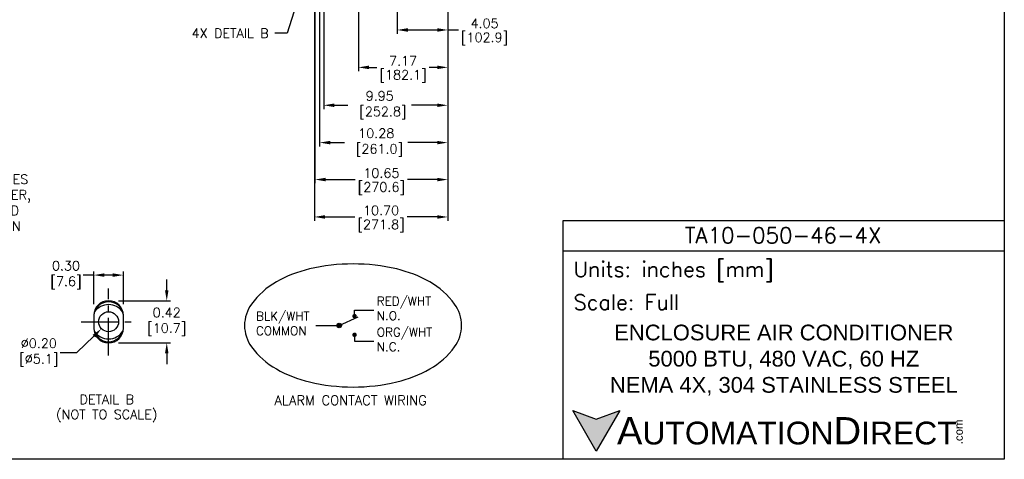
# Model space of a CAD drawing. Extents: x 776 to 936, y -8 to 92.
# Tile 14 of 18: x 857 to 936, y -8 to 27. Entities that reach past the tile are written whole.
import ezdxf
from ezdxf import colors
from ezdxf.entities.mleader import LeaderData, LeaderLine
from ezdxf.enums import TextEntityAlignment as Align
from ezdxf.math import Vec2, Vec3

# ---------------------------------------------------------------- set-up
doc = ezdxf.new("R2010")
doc.units = 0
doc.header["$LTSCALE"] = 4
doc.header["$MEASUREMENT"] = 0
doc.linetypes.add('CENTER2', pattern=[1.125, 0.75, -0.125, 0.125, -0.125])
doc.layers.get('0').update_dxf_attribs({"linetype": 'CONTINUOUS'})
doc.layers.get('DEFPOINTS').update_dxf_attribs({"linetype": 'CONTINUOUS'})
for name, color, linetype in [('CENTER', 40, 'CENTER2'), ('DIMENSIONS', 140, 'CONTINUOUS'), ('DIMENSIONS @ 1', 140, 'CONTINUOUS'), ('TEXT', 140, 'CONTINUOUS')]:
    doc.layers.add(name, color=color, linetype=linetype)
doc.styles.add('\\M+2ABAC\\M+2A6A11', font='txt')
doc.styles.add('ROMANS', font='romans.shx')
doc.styles.get("Standard").update_dxf_attribs({"font": 'romans.shx'})
doc.dimstyles.get("Standard").update_dxf_attribs({"dimtxt": 0.3, "dimasz": 0.35, "dimexe": 0.0625, "dimexo": 0.0625, "dimgap": 0.0625, "dimtad": 0, "dimtih": 1, "dimtoh": 1, "dimzin": 0, "dimdsep": 46, "dimtxsty": 'Standard', "dimcen": 0, "dimadec": 0, "dimazin": 0, "dimtfac": 1, "dimtofl": 0, "dimtmove": 0, "dimatfit": 3, "dimfxl": 0, "dimtolj": 1, "dimtzin": 0, "dimarcsym": 0})

# ---------------------------------------------------------------- blocks, each defined once
blk = doc.blocks.new('*D17')
at = {"layer": 'DEFPOINTS', "color": 0}
for p in [(863.026, 6.432), (863.026, 3.592), (865.392, 3.592)]:
    blk.add_point(p, dxfattribs=at)
at = {"layer": 'DIMENSIONS'}
for p, q in [((863.026, 6.432), (862.176, 6.432)), ((863.026, 4.092), (863.026, 6.732)), ((864.542, 6.432), (863.876, 6.432)), ((865.392, 4.092), (865.392, 6.732))]:
    blk.add_line(p, q, dxfattribs=at)
for points in [[(863.876, 6.574), (863.876, 6.291), (863.026, 6.432)], [(864.542, 6.574), (864.542, 6.291), (865.392, 6.432)]]:
    blk.add_solid(points, dxfattribs=at)
at = {"layer": 'DIMENSIONS', "insert": (860.794, 6.432), "char_height": 0.75, "attachment_point": 5}
blk.add_mtext('\\A1;0.30\\P[7.6]', dxfattribs=at)
blk = doc.blocks.new('*D18')
at = {"layer": 'DEFPOINTS', "color": 0}
for p in [(864.509, 4.37), (864.509, 0.994), (868.873, 0.994)]:
    blk.add_point(p, dxfattribs=at)
at = {"layer": 'DIMENSIONS'}
for p, q in [((868.873, 5.22), (868.873, 6.07)), ((865.009, 4.37), (869.173, 4.37)), ((865.009, 0.994), (869.173, 0.994)), ((868.873, 0.144), (868.873, -0.706))]:
    blk.add_line(p, q, dxfattribs=at)
for points in [[(868.731, 5.22), (869.015, 5.22), (868.873, 4.37)], [(868.731, 0.144), (869.015, 0.144), (868.873, 0.994)]]:
    blk.add_solid(points, dxfattribs=at)
at = {"layer": 'DIMENSIONS', "insert": (868.873, 2.682), "char_height": 0.75, "attachment_point": 5}
blk.add_mtext('\\A1;0.42\\P[10.7]', dxfattribs=at)
blk = doc.blocks.new('*D35')
at = {"layer": 'DEFPOINTS', "color": 0}
for p in [(864.781, 3.249), (863.637, 2.131)]:
    blk.add_point(p, dxfattribs=at)
at = {"layer": 'DIMENSIONS', "color": 0}
for p, q in [((861.672, 0.212), (863.029, 1.537)), ((860.336, 0.212), (861.672, 0.212))]:
    blk.add_line(p, q, dxfattribs=at)
blk.add_solid([(862.93, 1.638), (863.128, 1.435), (863.637, 2.131)], dxfattribs=at)
at = {"layer": 'DIMENSIONS', "insert": (858.614, 0.212), "char_height": 0.75, "attachment_point": 5}
blk.add_mtext('\\A1;%%C0.20\\P[%%C5.1]', dxfattribs=at)
blk = doc.blocks.new('*D22')
at = {"layer": 'DEFPOINTS', "color": 0}
for p in [(887.356, 41.223), (891.408, 31.698), (891.408, 26.095)]:
    blk.add_point(p, dxfattribs=at)
at = {"layer": 'DIMENSIONS'}
for p, q in [((887.356, 40.723), (887.356, 25.795)), ((891.408, 31.198), (891.408, 25.795)), ((888.206, 26.095), (890.558, 26.095)), ((891.408, 26.095), (892.258, 26.095))]:
    blk.add_line(p, q, dxfattribs=at)
for points in [[(888.206, 26.237), (888.206, 25.953), (887.356, 26.095)], [(890.558, 26.237), (890.558, 25.953), (891.408, 26.095)]]:
    blk.add_solid(points, dxfattribs=at)
at = {"layer": 'DIMENSIONS', "char_height": 0.75, "attachment_point": 5}
for s, insert in [('\\A1;4.05', (894.354, 26.62)), ('\\A1;[102.9]', (894.354, 25.374))]:
    blk.add_mtext(s, dxfattribs=dict(at, insert=insert))
blk = doc.blocks.new('*D23')
at = {"layer": 'DEFPOINTS', "color": 0}
for p in [(884.237, 35.698), (891.408, 31.698), (884.237, 23.095)]:
    blk.add_point(p, dxfattribs=at)
at = {"layer": 'DIMENSIONS'}
for p, q in [((884.237, 35.198), (884.237, 22.795)), ((891.408, 31.198), (891.408, 22.795)), ((885.087, 23.095), (885.726, 23.095)), ((890.558, 23.095), (889.918, 23.095))]:
    blk.add_line(p, q, dxfattribs=at)
for points in [[(885.087, 23.237), (885.087, 22.953), (884.237, 23.095)], [(890.558, 23.237), (890.558, 22.953), (891.408, 23.095)]]:
    blk.add_solid(points, dxfattribs=at)
at = {"layer": 'DIMENSIONS', "char_height": 0.75, "attachment_point": 5}
for s, insert in [('\\A1;7.17', (887.822, 23.62)), ('\\A1;[182.1]', (887.822, 22.374))]:
    blk.add_mtext(s, dxfattribs=dict(at, insert=insert))
blk = doc.blocks.new('*D15')
at = {"layer": 'DEFPOINTS', "color": 0}
for p in [(881.133, 35.698), (891.408, 31.698), (881.133, 17.06)]:
    blk.add_point(p, dxfattribs=at)
at = {"layer": 'DIMENSIONS'}
for p, q in [((881.133, 35.198), (881.133, 16.76)), ((891.408, 31.198), (891.408, 16.76)), ((881.983, 17.06), (883.129, 17.06)), ((890.558, 17.06), (888.215, 17.06))]:
    blk.add_line(p, q, dxfattribs=at)
for points in [[(881.983, 17.201), (881.983, 16.918), (881.133, 17.06)], [(890.558, 17.201), (890.558, 16.918), (891.408, 17.06)]]:
    blk.add_solid(points, dxfattribs=at)
at = {"layer": 'DIMENSIONS', "insert": (885.672, 17.06), "char_height": 0.75, "attachment_point": 5}
blk.add_mtext('\\A1;10.28\\P [261.0]', dxfattribs=at)
blk = doc.blocks.new('*D24')
at = {"layer": 'DEFPOINTS', "color": 0}
for p in [(880.708, 32.235), (891.408, 31.698), (880.708, 11.095)]:
    blk.add_point(p, dxfattribs=at)
at = {"layer": 'DIMENSIONS'}
for p, q in [((880.708, 31.735), (880.708, 10.795)), ((891.408, 31.198), (891.408, 10.795)), ((881.558, 11.095), (883.961, 11.095)), ((890.558, 11.095), (888.154, 11.095))]:
    blk.add_line(p, q, dxfattribs=at)
for points in [[(881.558, 11.237), (881.558, 10.953), (880.708, 11.095)], [(890.558, 11.237), (890.558, 10.953), (891.408, 11.095)]]:
    blk.add_solid(points, dxfattribs=at)
at = {"layer": 'DIMENSIONS', "char_height": 0.75, "attachment_point": 5}
for s, insert in [('\\A1;10.70', (886.058, 11.62)), ('\\A1;[271.8]', (886.058, 10.374))]:
    blk.add_mtext(s, dxfattribs=dict(at, insert=insert))
blk = doc.blocks.new('*D14')
at = {"layer": 'DEFPOINTS', "color": 0}
for p in [(881.456, 41.223), (891.408, 31.698), (881.456, 20.055)]:
    blk.add_point(p, dxfattribs=at)
at = {"layer": 'DIMENSIONS'}
for p, q in [((881.456, 40.723), (881.456, 19.755)), ((891.408, 31.198), (891.408, 19.755)), ((882.306, 20.055), (883.404, 20.055)), ((890.558, 20.055), (888.489, 20.055))]:
    blk.add_line(p, q, dxfattribs=at)
for points in [[(882.306, 20.196), (882.306, 19.913), (881.456, 20.055)], [(890.558, 20.196), (890.558, 19.913), (891.408, 20.055)]]:
    blk.add_solid(points, dxfattribs=at)
at = {"layer": 'DIMENSIONS', "insert": (885.947, 20.055), "char_height": 0.75, "attachment_point": 5}
blk.add_mtext('\\A1;9.95\\P [252.8]', dxfattribs=at)
blk = doc.blocks.new('*D25')
at = {"layer": 'DEFPOINTS', "color": 0}
for p in [(880.756, 41.923), (891.408, 31.698), (880.756, 14.095)]:
    blk.add_point(p, dxfattribs=at)
at = {"layer": 'DIMENSIONS'}
for p, q in [((880.756, 41.423), (880.756, 13.795)), ((891.408, 31.198), (891.408, 13.795)), ((881.606, 14.095), (883.985, 14.095)), ((890.558, 14.095), (888.178, 14.095))]:
    blk.add_line(p, q, dxfattribs=at)
for points in [[(881.606, 14.237), (881.606, 13.953), (880.756, 14.095)], [(890.558, 14.237), (890.558, 13.953), (891.408, 14.095)]]:
    blk.add_solid(points, dxfattribs=at)
at = {"layer": 'DIMENSIONS', "char_height": 0.75, "attachment_point": 5}
for s, insert in [('\\A1;10.65', (886.082, 14.62)), ('\\A1;[270.6]', (886.082, 13.374))]:
    blk.add_mtext(s, dxfattribs=dict(at, insert=insert))

msp = doc.modelspace()

# ---------------------------------------------------------------- hatches: boundary and pattern name
h = msp.add_hatch(color=256)
h.dxf.hatch_style = 1
h.paths.add_polyline_path([(883.751, 3.137, 1), (884.111, 3.137, 1)])
h = msp.add_hatch(color=256)
h.dxf.hatch_style = 1
h.paths.add_polyline_path([(882.515, 2.39, 1), (882.875, 2.39, 1)])
h = msp.add_hatch(color=256)
h.dxf.hatch_style = 1
h.paths.add_polyline_path([(883.751, 1.644, -1), (884.111, 1.644, -1)])
at = {"layer": 'TEXT'}
msp.add_hatch(color=256, dxfattribs=at).paths.add_polyline_path([(905.188, -4.437), (903.306, -5.122), (901.423, -4.437), (903.306, -7.698)])

# ---------------------------------------------------------------- linework, layer by layer
for p, q in [((863.021, 3.182), (863.021, 2.182)), ((865.397, 2.182), (865.397, 3.182)), ((883.934, 3.301), (883.934, 3.625)), ((883.934, 3.625), (885.486, 3.625)), ((880.816, 2.39), (882.695, 2.39)), ((882.695, 2.39), (884.228, 3.078)), ((883.934, 1.461), (883.934, 1.137)), ((883.934, 1.137), (885.486, 1.137))]:
    msp.add_line(p, q)
for centre, radius in [((864.209, 2.69), 0.8), ((882.695, 2.39), 0.18)]:
    msp.add_circle(centre, radius)
for centre, radius, start, end in [((864.209, 3.182), 1.188, 0, 180), ((864.209, 3.09), 1.2, 9.67104, 170.32896), ((864.209, 2.69), 1.376, 33.86302, 146.13698), ((864.209, 2.182), 1.188, 180, 0), ((864.209, 2.29), 1.2, 188.95349, 351.04652), ((864.209, 2.69), 1.376, 213.86302, 326.13698)]:
    msp.add_arc(centre, radius, start, end)
at = {"layer": 'CENTER'}
for p, q in [((864.209, -0.006), (864.209, 5.37)), ((862.021, 2.69), (866.397, 2.69))]:
    msp.add_line(p, q, dxfattribs=at)
at = {"layer": 'DEFPOINTS'}
msp.add_lwpolyline([(936.028, -8.346), (776.028, -8.346), (776.028, 91.654), (936.028, 91.654)], close=True, dxfattribs=at)
at = {"layer": 'TEXT'}
msp.add_line((900.667, 8.388), (936.028, 8.388), dxfattribs=at)
for points in [[(900.667, -8.346), (900.667, 10.825), (936.028, 10.825), (936.028, -8.346)], [(905.188, -4.437), (903.306, -7.698), (901.423, -4.437), (903.306, -5.122)]]:
    msp.add_lwpolyline(points, close=True, dxfattribs=at)
msp.add_lwpolyline([(883.812, 7.328, 0.057765), (880.315, 6.922, 0.071431), (877.66, 5.882, 0.106423), (875.672, 4.11, 0.158985), (875.111, 2.391, 0.158985), (875.672, 0.673, 0.106423), (877.66, -1.099, 0.071431), (880.315, -2.14, 0.057765), (883.812, -2.545, 0.057765), (887.31, -2.14, 0.071431), (889.965, -1.099, 0.106423), (891.953, 0.673, 0.158985), (892.514, 2.391, 0.158985), (891.953, 4.11, 0.106423), (889.965, 5.882, 0.071431), (887.31, 6.922, 0.057765)], format="xyb", close=True, dxfattribs=at)

# ---------------------------------------------------------------- texts
at = {"layer": 'DIMENSIONS', "style": 'ROMANS'}
for s, p in [('DETAIL B', (864.06, -3.911)), ('(NOT TO SCALE)', (864.06, -5.118))]:
    msp.add_text(s, height=0.75, dxfattribs=at).set_placement(p, align=Align.CENTER)
at = {"layer": 'TEXT'}
for s, insert, char_height, width, attachment_point, style in [('TA10-050-46-4X', (918.293, 9.623), 1.26055, 23.72791, 5, 'ROMANS'), (' Units: inches [mm]', (900.667, 6.694), 1.21872, 35.36068, 4, 'ROMANS'), (' Scale: Full', (900.667, 4.256), 1.21872, 35.36068, 4, 'ROMANS'), ('{\\fArial|b0|i0|c0|p34;     \\H1.2x;A\\H0.8333x;UTOMATION\\H1.2x;D\\H0.8333x;IRECT}', (901.423, -6.068), 1.82807, 30.96696, 4, '\\M+2ABAC\\M+2A6A11')]:
    msp.add_mtext(s, dxfattribs=dict(at, insert=insert, char_height=char_height, width=width, attachment_point=attachment_point, style=style))
at = {"layer": 'TEXT', "style": 'ROMANS'}
for s, width, insert, char_height, attachment_point in [('RED/WHT\\PN.O.', 5.41775, (885.717, 4.691), 0.7, 1), ('BLK/WHT\\PCOMMON', 5.41775, (876.028, 3.485), 0.7, 1), ('ORG/WHT\\PN.C.', 5.41775, (885.717, 2.203), 0.7, 1), ('ALARM CONTACT WIRING', 12.57656, (883.624, -3.228), 0.77, 2)]:
    msp.add_mtext_dynamic_manual_height_columns(s, width=width, gutter_width=1.75, heights=[0], dxfattribs=dict(at, insert=insert, char_height=char_height, attachment_point=attachment_point))
at = {"layer": 'TEXT', "insert": (918.348, -0.39), "char_height": 1.26055, "width": 28.25172, "attachment_point": 5}
msp.add_mtext('{\\fArial|b0|i0|c0|p34;ENCLOSURE AIR CONDITIONER\\P5000 BTU, 480 VAC, 60 HZ\\PNEMA 4X, 304 STAINLESS STEEL}', dxfattribs=at)
at = {"layer": 'TEXT', "insert": (932.04, -7.139), "char_height": 0.65811, "width": 1.95019, "attachment_point": 1, "rotation": 90, "style": '\\M+2ABAC\\M+2A6A11'}
msp.add_mtext('{\\fArial|b0|i0|c0|p34;.com}', dxfattribs=at)

# ---------------------------------------------------------------- dimensions: what is measured, and where the dimension line sits
at = {"layer": 'DIMENSIONS @ 1'}
for base, p1, p2, picture, middle in [((880.756, 14.095), (891.408, 31.698), (880.756, 41.923), '*D25', (886.082, 14.095)), ((891.408, 26.095), (887.356, 41.223), (891.408, 31.698), '*D22', (894.354, 26.095)), ((884.237, 23.095), (891.408, 31.698), (884.237, 35.698), '*D23', (887.822, 23.095)), ((880.708, 11.095), (891.408, 31.698), (880.708, 32.235), '*D24', (886.058, 11.095))]:
    dim = msp.add_linear_dim(base=base, p1=p1, p2=p2, dimstyle='Standard', override={"dimscale": 1, "dimtxt": 0.75, "dimasz": 0.85, "dimexe": 0.3, "dimexo": 0.5, "dimgap": 0.15, "dimpost": '\\X', "dimclrd": 256, "dimclre": 256, "dimclrt": 256, "dimtix": 0, "dimtofl": 0, "dimtmove": 0, "dimatfit": 3, "dimlwd": 65535, "dimlwe": 65535, "dimarcsym": 1}, dxfattribs=at)
    dim.commit()
    dim.dimension.update_dxf_attribs({"geometry": picture, "text_midpoint": middle})
for base, p1, p2, picture, middle in [((881.456, 20.055), (891.408, 31.698), (881.456, 41.223), '*D14', (885.947, 20.055)), ((881.132509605, 17.059707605), (891.407509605, 31.698406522), (881.132509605, 35.698406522), '*D15', (885.672098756, 17.059707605))]:
    dim = msp.add_linear_dim(base=base, p1=p1, p2=p2, dimstyle='Standard', override={"dimscale": 1, "dimtxt": 0.75, "dimasz": 0.85, "dimexe": 0.3, "dimexo": 0.5, "dimgap": 0.15, "dimpost": '\\X', "dimclrd": 256, "dimclre": 256, "dimclrt": 256, "dimtix": 0, "dimtofl": 0, "dimtmove": 0, "dimatfit": 3, "dimlwd": 65535, "dimlwe": 65535, "dimarcsym": 1}, dxfattribs=at)
    dim.commit()
    dim.dimension.update_dxf_attribs({"geometry": picture, "text_midpoint": middle, "dimtype": 128})
dim = msp.add_linear_dim(base=(863.026, 6.432), p1=(865.392, 3.592), p2=(863.026, 3.592), text='0.30\\P[7.6]', dimstyle='Standard', override={"dimscale": 1, "dimtxt": 0.75, "dimasz": 0.85, "dimexe": 0.3, "dimexo": 0.5, "dimgap": 0.15, "dimpost": '\\X', "dimclrd": 256, "dimclre": 256, "dimclrt": 256, "dimtix": 0, "dimtofl": 0, "dimtmove": 0, "dimatfit": 3, "dimlwd": 65535, "dimlwe": 65535}, dxfattribs=at)
dim.commit()
dim.dimension.update_dxf_attribs({"geometry": '*D17', "text_midpoint": (860.794, 6.432)})
dim = msp.add_linear_dim(base=(868.873, 0.994), p1=(864.509, 4.37), p2=(864.509, 0.994), angle=90, text='0.42\\P[10.7]', dimstyle='Standard', override={"dimscale": 1, "dimtxt": 0.75, "dimasz": 0.85, "dimexe": 0.3, "dimexo": 0.5, "dimgap": 0.15, "dimpost": '\\X', "dimclrd": 256, "dimclre": 256, "dimclrt": 256, "dimtix": 0, "dimtofl": 0, "dimtmove": 0, "dimatfit": 3, "dimlwd": 65535, "dimlwe": 65535}, dxfattribs=at)
dim.commit()
dim.dimension.update_dxf_attribs({"geometry": '*D18', "text_midpoint": (868.873, 2.682)})
dim = msp.add_diameter_dim_2p(p1=(864.781, 3.249), p2=(863.637, 2.131), text='%%C0.20\\P[%%C5.1]', dimstyle='Standard', override={"dimscale": 1, "dimtxt": 0.75, "dimasz": 0.85, "dimexe": 0.3, "dimexo": 0.3, "dimgap": 0.15, "dimpost": '\\X', "dimtxsty": 'Standard', "dimclrt": 256, "dimtix": 0, "dimtofl": 0, "dimtmove": 0, "dimatfit": 3, "dimlwd": 65535}, dxfattribs=at)
dim.commit()
dim.dimension.update_dxf_attribs({"geometry": '*D35', "text_midpoint": (858.614, 0.212), "dimtype": 163})

# ---------------------------------------------------------------- leaders
at = {"layer": 'DIMENSIONS'}
ml = msp.add_multileader_mtext('Standard', dxfattribs=at)
ml.set_content('4X DETAIL B', color=256)
ml.set_leader_properties(color=256, linetype='ByLayer', lineweight=-1)
ml.build(insert=Vec2(0, 0))
ml.multileader.update_dxf_attribs({"text_left_attachment_type": 2, "text_right_attachment_type": 2, "dogleg_length": 1, "arrow_head_size": 0.85})
ctx = ml.context
ctx.base_point, ctx.char_height, ctx.arrow_head_size, ctx.landing_gap_size, ctx.plane_origin = Vec3(869.539, 25.834), 0.75, 0.85, 0.5, Vec3(890.444, 32.668)
ctx.left_attachment, ctx.right_attachment, ctx.text_align_type = 2, 2, 2
notes = []
notes.append((ctx, [(1, (1, 1, 0), (878.539, 25.834), (-1, 0), 1, [(0, [(880.579, 32.459)], 0, [])])]))
ctx.mtext.insert, ctx.mtext.alignment, ctx.mtext.flow_direction = Vec3(877.039, 26.209), 3, 5
ml = msp.add_multileader_mtext('Standard', dxfattribs=at)
ml.set_content('POWER SWITCH-SWITCHES\\PONLY COMPONENT POWER,\\PMAIN TRANSFORMER AND \\PTERMINAL BLOCK REMAIN\\PENERGIZED', color=256)
ml.set_leader_properties(color=256, linetype='ByLayer', lineweight=-1)
ml.build(insert=Vec2(0, 0))
ml.multileader.update_dxf_attribs({"text_left_attachment_type": 2, "text_right_attachment_type": 2, "dogleg_length": 1, "arrow_head_size": 0.85})
ctx = ml.context
ctx.base_point, ctx.char_height, ctx.arrow_head_size, ctx.landing_gap_size, ctx.plane_origin = Vec3(844.089, 11.618), 0.75, 0.85, 0.5, Vec3(833.891, 4.335)
ctx.left_attachment, ctx.right_attachment = 2, 2
notes.append((ctx, [(0, (1, 1, 0), (843.089, 11.618), (1, 0), 1, [(0, [(838.895, 4.619)], 0, [])])]))
ctx.mtext.insert, ctx.mtext.flow_direction = Vec3(844.589, 14.493), 5
for ctx, leaders in notes:
    for number, flags, end, landing, length, lines in leaders:
        leader = LeaderData()
        leader.index, (leader.has_last_leader_line, leader.has_dogleg_vector, leader.attachment_direction) = number, flags
        leader.last_leader_point, leader.dogleg_vector, leader.dogleg_length = Vec3(end), Vec3(landing), length
        for number, points, colour, breaks in lines:
            line = LeaderLine()
            line.index, line.vertices, line.color, line.breaks = number, Vec3.list(points), colors.encode_raw_color(colour), breaks
            leader.lines.append(line)
        ctx.leaders.append(leader)

doc.saveas('drawing.dxf')
